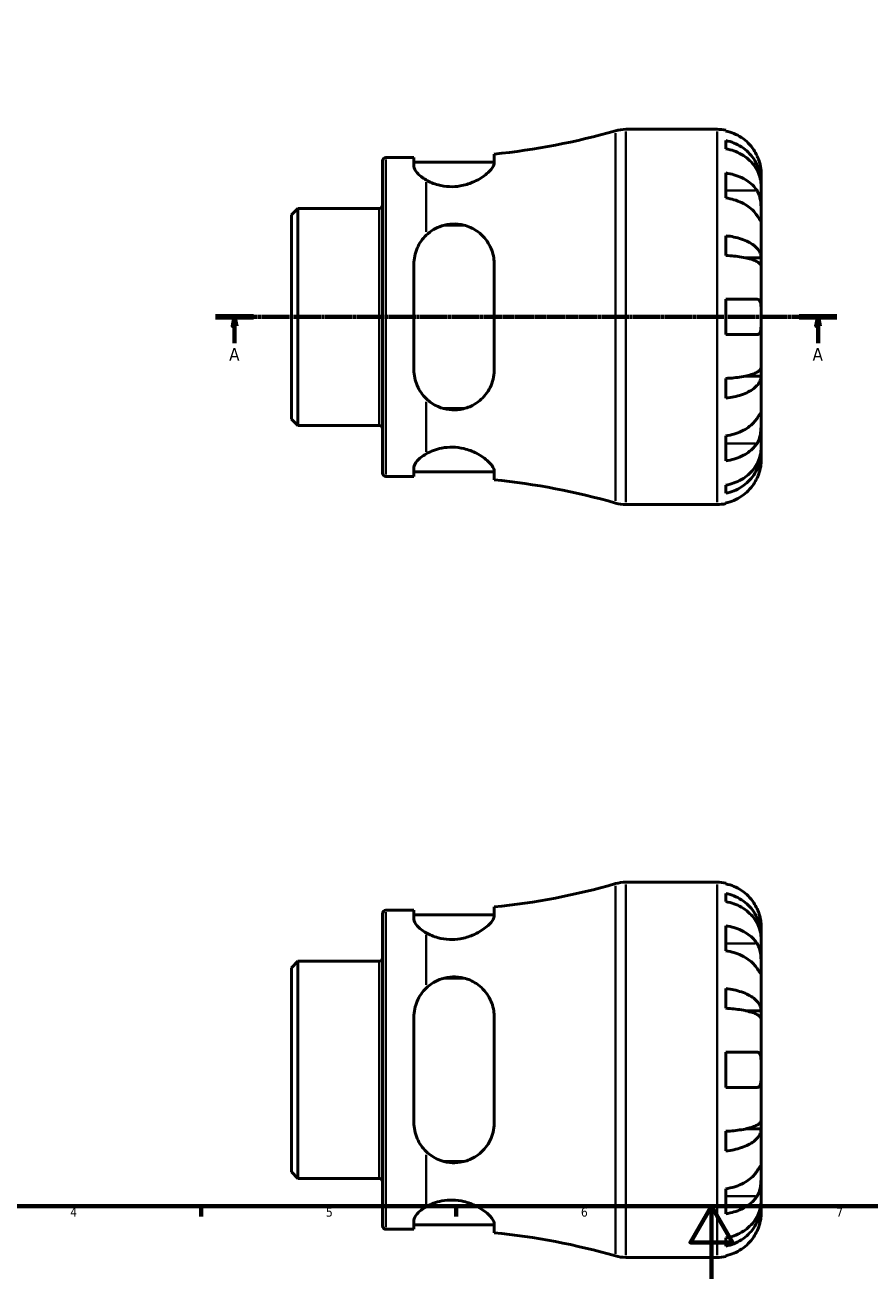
# Model space of a CAD drawing. Header units: millimetres. Extents: x 0 to 905, y 0 to 594.
# Tile 2 of 5: x 232 to 464, y 0 to 344. Entities that reach past the tile are written whole.
import ezdxf

# ---------------------------------------------------------------- set-up
doc = ezdxf.new("R2010")
doc.units = ezdxf.units.MM
doc.linetypes.add('CHAIN', pattern=[0.7087, 0.4724, -0.0591, 0.1181, -0.0591])
for name, color, linetype, lineweight in [('Border (ISO)', 7, 'Continuous', 70), ('Section Line (ISO)', 7, 'CHAIN', 70), ('Visible (ISO)', 7, 'Continuous', 50), ('Visible Narrow (ISO)', 7, 'Continuous', 35)]:
    doc.layers.add(name, color=color, linetype=linetype, lineweight=lineweight)
doc.styles.add('Label Text (ISO)', font='tahoma.ttf')
doc.styles.add('Note Text (ISO)', font='tahoma.ttf')

# ---------------------------------------------------------------- blocks, each defined once
blk = doc.blocks.new('Borders Default Border')
at = {"layer": 'Border (ISO)'}
for p, q in [((280.33, 20), (280.33, 17.1)), ((350.42, 20), (350.42, 17.1))]:
    blk.add_line(p, q, dxfattribs=at)
at = {"layer": 'Border (ISO)', "flags": 128}
for points in [[(20, 20), (20, 574), (821, 574), (821, 20), (20, 20)], [(420.5, 0), (420.5, 20), (414.73, 10), (426.27, 10), (420.5, 20)]]:
    blk.add_lwpolyline(points, dxfattribs=at)
at = {"layer": 'Border (ISO)', "color": 232, "true_color": 0xca0064, "char_height": 2.5, "attachment_point": 7, "style": 'Note Text (ISO)'}
for s, insert in [('4', (244.42, 17.1)), ('5', (314.64, 17.05)), ('6', (384.66, 17.05)), ('7', (454.77, 17.1))]:
    blk.add_mtext(s, dxfattribs=dict(at, insert=insert))
blk = doc.blocks.new('2dTransSection0')
at = {"layer": 'Section Line (ISO)', "linetype": 'CHAIN'}
blk.add_line((284.34, 264.06), (454.97, 264.06), dxfattribs=at)
at = {"layer": 'Section Line (ISO)', "linetype": 'Continuous', "lineweight": 140}
for p, q in [((284.34, 264.06), (294.76, 264.06)), ((444.55, 264.06), (454.97, 264.06))]:
    blk.add_line(p, q, dxfattribs=at)
at = {"layer": 'Section Line (ISO)', "linetype": 'Continuous'}
for p, q in [((289.55, 264.06), (289.05, 261.56)), ((289.55, 261.56), (289.55, 264.06)), ((290.05, 261.56), (289.55, 264.06)), ((449.76, 264.06), (449.26, 261.56)), ((449.76, 261.56), (449.76, 264.06)), ((450.26, 261.56), (449.76, 264.06)), ((289.05, 261.56), (290.05, 261.56)), ((289.55, 256.83), (289.55, 261.56)), ((449.26, 261.56), (450.26, 261.56)), ((449.76, 256.83), (449.76, 261.56))]:
    blk.add_line(p, q, dxfattribs=at)
at = {"layer": 'Section Line (ISO)', "linetype": 'Continuous', "flags": 128}
for points in [[(290.05, 261.56), (289.55, 264.06), (289.05, 261.56), (290.05, 261.56)], [(450.26, 261.56), (449.76, 264.06), (449.26, 261.56), (450.26, 261.56)]]:
    blk.add_lwpolyline(points, dxfattribs=at)
at = {"layer": 'Section Line (ISO)'}
for points in [[(290.05, 261.56), (289.55, 264.06), (289.05, 261.56), (290.05, 261.56)], [(450.26, 261.56), (449.76, 264.06), (449.26, 261.56), (450.26, 261.56)]]:
    blk.add_solid(points, dxfattribs=at)
at = {"layer": 'Section Line (ISO)', "char_height": 3.5, "attachment_point": 7, "style": 'Label Text (ISO)'}
for insert in [(288.07, 252.06), (448.27, 252.06)]:
    blk.add_mtext('A', dxfattribs=dict(at, insert=insert))

msp = doc.modelspace()

# ---------------------------------------------------------------- linework, layer by layer
at = {"layer": 'Visible (ISO)'}
for p, q in [((396.985, 315.555), (422.029, 315.555)), ((424.454, 315.31), (424.454, 315.08)), ((424.454, 312.449), (424.454, 310.214)), ((330.154, 221.205), (330.154, 306.905)), ((331.079, 307.83), (338.796, 307.83)), ((338.796, 307.83), (338.796, 305.362)), ((338.796, 306.57), (360.846, 306.57)), ((360.846, 306.348), (360.846, 308.761)), ((424.454, 303.565), (424.454, 296.706)), ((434.154, 300.897), (434.154, 303.43)), ((434.154, 300.897), (434.102, 300.897)), ((434.154, 299.932), (434.154, 300.897)), ((434.154, 291.898), (434.154, 299.932)), ((305.154, 292.074), (306.942, 293.862)), ((306.942, 293.862), (329.229, 293.862)), ((306.942, 293.862), (306.942, 234.248)), ((305.154, 236.037), (305.154, 292.074)), ((347.056, 289.218), (352.586, 289.218)), ((434.154, 280.28), (434.154, 291.898)), ((424.454, 286.336), (424.454, 280.939)), ((434.154, 280.28), (429.862, 280.28)), ((434.154, 277.952), (434.154, 280.28)), ((338.796, 278.545), (338.796, 249.565)), ((360.846, 249.565), (360.846, 278.545)), ((434.154, 264.055), (434.154, 277.952)), ((424.454, 268.905), (424.454, 259.205)), ((434.154, 250.159), (434.154, 264.055)), ((434.154, 247.831), (429.862, 247.831)), ((434.154, 247.831), (434.154, 250.159)), ((434.154, 236.213), (434.154, 247.831)), ((424.454, 247.171), (424.454, 241.774)), ((352.586, 238.893), (347.056, 238.893)), ((305.154, 236.037), (306.942, 234.248)), ((306.942, 234.248), (329.229, 234.248)), ((434.154, 228.178), (434.154, 236.213)), ((424.454, 231.405), (424.454, 224.546)), ((434.154, 227.214), (434.102, 227.214)), ((434.154, 227.214), (434.154, 228.178)), ((434.154, 224.68), (434.154, 227.214)), ((331.079, 220.28), (338.796, 220.28)), ((338.796, 222.748), (338.796, 220.28)), ((338.796, 221.54), (360.846, 221.54)), ((360.846, 219.349), (360.846, 221.763)), ((424.454, 217.896), (424.454, 215.661)), ((396.985, 212.555), (422.029, 212.555)), ((424.454, 213.03), (424.454, 212.8)), ((396.985, 108.901), (422.029, 108.901)), ((424.454, 108.656), (424.454, 108.426)), ((424.454, 105.795), (424.454, 103.56)), ((330.154, 14.551), (330.154, 100.251)), ((331.079, 101.176), (338.796, 101.176)), ((338.796, 101.176), (338.796, 98.708)), ((338.796, 99.916), (360.846, 99.916)), ((360.846, 99.693), (360.846, 102.107)), ((424.454, 96.911), (424.454, 90.052)), ((434.154, 94.242), (434.154, 96.776)), ((434.154, 94.242), (434.102, 94.242)), ((434.154, 93.278), (434.154, 94.242)), ((434.154, 85.243), (434.154, 93.278)), ((305.154, 85.42), (306.942, 87.208)), ((306.942, 87.208), (329.229, 87.208)), ((306.942, 87.208), (306.942, 27.594)), ((305.154, 29.382), (305.154, 85.42)), ((434.154, 73.625), (434.154, 85.243)), ((347.056, 82.564), (352.586, 82.564)), ((424.454, 79.682), (424.454, 74.285)), ((434.154, 73.625), (429.862, 73.625)), ((434.154, 71.297), (434.154, 73.625)), ((338.796, 71.891), (338.796, 42.911)), ((360.846, 42.911), (360.846, 71.891)), ((434.154, 57.401), (434.154, 71.297)), ((424.454, 62.251), (424.454, 52.551)), ((434.154, 43.505), (434.154, 57.401)), ((434.154, 41.176), (434.154, 43.505)), ((424.454, 40.517), (424.454, 35.12)), ((434.154, 41.176), (429.862, 41.176)), ((434.154, 29.559), (434.154, 41.176)), ((352.586, 32.238), (347.056, 32.238)), ((305.154, 29.382), (306.942, 27.594)), ((306.942, 27.594), (329.229, 27.594)), ((434.154, 21.524), (434.154, 29.559)), ((424.454, 24.75), (424.454, 17.891)), ((434.154, 20.56), (434.154, 21.524)), ((434.154, 20.56), (434.102, 20.56)), ((434.154, 18.026), (434.154, 20.56)), ((338.796, 16.094), (338.796, 13.626)), ((338.796, 14.886), (360.846, 14.886)), ((360.846, 12.695), (360.846, 15.109)), ((331.079, 13.626), (338.796, 13.626)), ((424.454, 11.242), (424.454, 9.007)), ((396.985, 5.901), (422.029, 5.901)), ((424.454, 6.376), (424.454, 6.146))]:
    msp.add_line(p, q, dxfattribs=at)
for centre, radius, start, end in [((342.154, 495.983), 188.153, 275.70159, 286.03899), ((396.985, 305.255), 10.3, 90, 106.03899), ((422.029, 303.43), 12.125, 78.46304, 90), ((331.079, 306.905), 0.925, 90, 180), ((329.229, 294.787), 0.925, 270, 0), ((329.229, 233.323), 0.925, 0, 90), ((331.079, 221.205), 0.925, 180, 270), ((342.154, 32.127), 188.153, 73.96101, 84.29841), ((396.985, 222.855), 10.3, 253.96101, 270), ((422.029, 224.68), 12.125, 270, 281.53696), ((342.154, 289.329), 188.153, 275.70159, 286.03899), ((396.985, 98.601), 10.3, 90, 106.03899), ((422.029, 96.776), 12.125, 78.46304, 90), ((331.079, 100.251), 0.925, 90, 180), ((329.229, 88.133), 0.925, 270, 0), ((329.229, 26.669), 0.925, 0, 90), ((331.079, 14.551), 0.925, 180, 270), ((342.154, -174.527), 188.153, 73.96101, 84.29841), ((396.985, 16.201), 10.3, 253.96101, 270), ((422.029, 18.026), 12.125, 270, 281.53696)]:
    msp.add_arc(centre, radius, start, end, dxfattribs=at)
for points, knots in [([(433.022, 308.28), (432.768, 308.83), (432.457, 309.39), (431.65, 310.602), (431.123, 311.236), (430.064, 312.298), (429.434, 312.825), (428.078, 313.734), (427.351, 314.116), (425.989, 314.682), (425.23, 314.921), (424.454, 315.08)], [5.9143146, 5.9143146, 5.9143146, 5.9143146, 6.0897305, 6.0897305, 6.3151304, 6.3151304, 6.5397196, 6.5397196, 6.7643088, 6.7643088, 6.9824261, 6.9824261, 6.9824261, 6.9824261]), ([(424.454, 312.449), (425.231, 312.295), (425.99, 312.063), (427.354, 311.516), (428.08, 311.146), (429.436, 310.267), (430.066, 309.757), (431.125, 308.73), (431.651, 308.117), (432.559, 306.798), (432.94, 306.092), (433.515, 304.746), (433.76, 303.983), (434.08, 302.422), (434.154, 301.626), (434.154, 300.897)], [0.2300349, 0.2300349, 0.2300349, 0.2300349, 0.4483378, 0.4483378, 0.6728957, 0.6728957, 0.8974535, 0.8974535, 1.1226267, 1.1226267, 1.3478, 1.3478, 1.5738057, 1.5738057, 1.7998115, 1.7998115, 1.7998115, 1.7998115]), ([(434.154, 299.932), (434.154, 300.581), (434.08, 301.29), (433.76, 302.679), (433.515, 303.358), (432.94, 304.556), (432.559, 305.185), (431.651, 306.358), (431.125, 306.903), (430.066, 307.818), (429.436, 308.271), (428.08, 309.054), (427.354, 309.383), (425.99, 309.87), (425.231, 310.077), (424.454, 310.214)], [5.4054322, 5.4054322, 5.4054322, 5.4054322, 5.6314379, 5.6314379, 5.8574437, 5.8574437, 6.0826169, 6.0826169, 6.3077901, 6.3077901, 6.5323479, 6.5323479, 6.7569058, 6.7569058, 6.9752088, 6.9752088, 6.9752088, 6.9752088]), ([(360.846, 306.348), (360.846, 306.325), (360.846, 306.302), (360.83, 305.992), (360.724, 305.674), (360.155, 304.644), (359.443, 303.861), (357.522, 302.344), (356.318, 301.601), (353.88, 300.569), (352.742, 300.215), (350.544, 299.838), (349.537, 299.77), (347.465, 299.857), (346.441, 300.024), (344.218, 300.623), (343.096, 301.114), (342.154, 301.658)], [-2.7392764, -2.7392764, -2.7392764, -2.7392764, -2.7184555, -2.7184555, -2.4586003, -2.4586003, -1.9352602, -1.9352602, -1.4268256, -1.4268256, -1.0532804, -1.0532804, -0.748718, -0.748718, -0.4259277, -0.4259277, 0, 0, 0, 0]), ([(434.154, 303.43), (434.154, 303.43), (434.154, 303.503), (434.148, 303.807), (434.139, 304.055), (434.08, 304.674), (434.033, 305.028), (433.889, 305.771), (433.799, 306.143), (433.612, 306.776), (433.53, 307.023), (433.357, 307.496), (433.268, 307.721), (433.123, 308.057), (433.073, 308.169), (433.022, 308.28)], [0, 0, 0, 0, 0.14558971, 0.14558971, 0.30930841, 0.30930841, 0.45830506, 0.45830506, 0.58735107, 0.58735107, 0.66775406, 0.66775406, 0.73999155, 0.73999155, 0.77632248, 0.77632248, 0.77632248, 0.77632248]), ([(342.154, 301.658), (341.143, 302.241), (340.276, 302.918), (339.098, 304.226), (338.796, 304.853), (338.796, 305.362)], [0.84560513, 0.84560513, 0.84560513, 0.84560513, 1.30162206, 1.30162206, 1.76366167, 1.76366167, 1.76366167, 1.76366167]), ([(424.454, 303.565), (425.23, 303.452), (425.989, 303.283), (427.351, 302.883), (428.078, 302.613), (429.434, 301.97), (430.064, 301.597), (431.123, 300.846), (431.65, 300.398), (432.457, 299.541), (432.768, 299.145), (433.022, 298.756)], [0.2300371, 0.2300371, 0.2300371, 0.2300371, 0.4481544, 0.4481544, 0.6727436, 0.6727436, 0.8973328, 0.8973328, 1.1227327, 1.1227327, 1.2981486, 1.2981486, 1.2981486, 1.2981486]), ([(433.022, 291.898), (432.768, 292.286), (432.457, 292.682), (431.65, 293.539), (431.123, 293.987), (430.064, 294.738), (429.434, 295.111), (428.078, 295.754), (427.351, 296.024), (425.989, 296.424), (425.23, 296.593), (424.454, 296.706)], [5.9143146, 5.9143146, 5.9143146, 5.9143146, 6.0897305, 6.0897305, 6.3151304, 6.3151304, 6.5397196, 6.5397196, 6.7643088, 6.7643088, 6.9824261, 6.9824261, 6.9824261, 6.9824261]), ([(433.022, 298.756), (433.076, 298.674), (433.128, 298.589), (433.31, 298.266), (433.429, 298.01), (433.646, 297.435), (433.742, 297.115), (433.933, 296.295), (434.008, 295.787), (434.116, 294.659), (434.137, 294.052), (434.156, 292.89), (434.154, 292.351), (434.154, 291.898)], [-0.78090098, -0.78090098, -0.78090098, -0.78090098, -0.74249641, -0.74249641, -0.64168011, -0.64168011, -0.53308797, -0.53308797, -0.37727943, -0.37727943, -0.19250343, -0.19250343, 0, 0, 0, 0]), ([(342.154, 286.467), (342.763, 287.057), (343.447, 287.583), (344.887, 288.437), (345.63, 288.776), (347.383, 289.345), (348.393, 289.526), (350.474, 289.601), (351.505, 289.489), (353.755, 288.926), (354.914, 288.4), (357.272, 286.829), (358.381, 285.669), (359.962, 283.104), (360.484, 281.72), (360.801, 279.688), (360.846, 279.119), (360.846, 278.545)], [-2.990461, -2.990461, -2.990461, -2.990461, -2.7141454, -2.7141454, -2.4605799, -2.4605799, -2.1490724, -2.1490724, -1.833091, -1.833091, -1.4313868, -1.4313868, -0.9070069, -0.9070069, -0.4259112, -0.4259112, -0.2429779, -0.2429779, -0.2429779, -0.2429779]), ([(434.154, 291.898), (434.154, 291.629), (434.154, 291.394), (434.151, 290.983), (434.148, 290.815), (434.124, 290.538), (434.096, 290.465), (433.985, 290.491), (433.905, 290.582), (433.707, 290.855), (433.61, 291), (433.387, 291.338), (433.263, 291.528), (433.093, 291.789), (433.058, 291.843), (433.022, 291.898)], [0, 0, 0, 0, 0.11375655, 0.11375655, 0.23538098, 0.23538098, 0.39430899, 0.39430899, 0.54630686, 0.54630686, 0.65204055, 0.65204055, 0.75381821, 0.75381821, 0.77933795, 0.77933795, 0.77933795, 0.77933795]), ([(338.796, 278.545), (338.796, 279.999), (339.098, 281.516), (340.276, 284.258), (341.143, 285.489), (342.154, 286.467)], [1.68610522, 1.68610522, 1.68610522, 1.68610522, 2.14814484, 2.14814484, 2.60416176, 2.60416176, 2.60416176, 2.60416176]), ([(424.454, 286.336), (425.231, 286.255), (425.99, 286.134), (427.354, 285.847), (428.08, 285.653), (429.436, 285.192), (430.066, 284.925), (431.125, 284.386), (431.651, 284.065), (432.559, 283.374), (432.94, 283.003), (433.515, 282.298), (433.76, 281.898), (434.08, 281.08), (434.154, 280.662), (434.154, 280.28)], [0.2300349, 0.2300349, 0.2300349, 0.2300349, 0.4483378, 0.4483378, 0.6728957, 0.6728957, 0.8974535, 0.8974535, 1.1226267, 1.1226267, 1.3478, 1.3478, 1.5738057, 1.5738057, 1.7998115, 1.7998115, 1.7998115, 1.7998115]), ([(434.154, 277.952), (434.154, 278.14), (434.08, 278.346), (433.76, 278.75), (433.515, 278.947), (432.94, 279.295), (432.559, 279.478), (431.651, 279.819), (431.125, 279.977), (430.066, 280.243), (429.436, 280.375), (428.08, 280.602), (427.354, 280.698), (425.99, 280.84), (425.231, 280.899), (424.454, 280.939)], [5.4054322, 5.4054322, 5.4054322, 5.4054322, 5.6314379, 5.6314379, 5.8574437, 5.8574437, 6.0826169, 6.0826169, 6.3077901, 6.3077901, 6.5323479, 6.5323479, 6.7569058, 6.7569058, 6.9752088, 6.9752088, 6.9752088, 6.9752088]), ([(424.454, 268.905), (425.23, 268.905), (425.989, 268.905), (427.351, 268.905), (428.078, 268.905), (429.434, 268.905), (430.064, 268.905), (431.123, 268.905), (431.65, 268.905), (432.457, 268.905), (432.768, 268.905), (433.022, 268.905)], [0.2300371, 0.2300371, 0.2300371, 0.2300371, 0.4481544, 0.4481544, 0.6727436, 0.6727436, 0.8973328, 0.8973328, 1.1227327, 1.1227327, 1.2981486, 1.2981486, 1.2981486, 1.2981486]), ([(433.022, 268.905), (433.092, 268.905), (433.16, 268.898), (433.341, 268.857), (433.446, 268.806), (433.647, 268.641), (433.738, 268.521), (433.931, 268.13), (434.008, 267.817), (434.117, 267.002), (434.137, 266.487), (434.156, 265.331), (434.154, 264.696), (434.154, 264.055)], [-0.77507703, -0.77507703, -0.77507703, -0.77507703, -0.72560399, -0.72560399, -0.63594265, -0.63594265, -0.53365641, -0.53365641, -0.3753162, -0.3753162, -0.19216783, -0.19216783, 0, 0, 0, 0]), ([(434.154, 264.055), (434.154, 263.62), (434.154, 263.186), (434.15, 262.304), (434.144, 261.864), (434.099, 260.935), (434.05, 260.482), (433.886, 259.878), (433.799, 259.682), (433.603, 259.425), (433.508, 259.344), (433.29, 259.234), (433.168, 259.207), (433.031, 259.205), (433.026, 259.205), (433.022, 259.205)], [-3.37535926, -3.37535926, -3.37535926, -3.37535926, -3.24472064, -3.24472064, -3.10081281, -3.10081281, -2.91318515, -2.91318515, -2.78540812, -2.78540812, -2.69094331, -2.69094331, -2.59427293, -2.59427293, -2.59108226, -2.59108226, -2.59108226, -2.59108226]), ([(433.022, 259.205), (432.768, 259.205), (432.457, 259.205), (431.65, 259.205), (431.123, 259.205), (430.064, 259.205), (429.434, 259.205), (428.078, 259.205), (427.351, 259.205), (425.989, 259.205), (425.23, 259.205), (424.454, 259.205)], [5.9143146, 5.9143146, 5.9143146, 5.9143146, 6.0897305, 6.0897305, 6.3151304, 6.3151304, 6.5397196, 6.5397196, 6.7643088, 6.7643088, 6.9824261, 6.9824261, 6.9824261, 6.9824261]), ([(342.154, 241.643), (341.143, 242.621), (340.276, 243.852), (339.098, 246.594), (338.796, 248.112), (338.796, 249.565)], [0.84560513, 0.84560513, 0.84560513, 0.84560513, 1.30162206, 1.30162206, 1.76366167, 1.76366167, 1.76366167, 1.76366167]), ([(360.846, 249.565), (360.846, 249.499), (360.846, 249.433), (360.83, 248.546), (360.723, 247.74), (360.155, 245.398), (359.442, 243.956), (357.521, 241.528), (356.317, 240.517), (353.879, 239.248), (352.741, 238.863), (350.543, 238.519), (349.536, 238.497), (347.464, 238.742), (346.441, 239.02), (344.218, 239.971), (343.096, 240.731), (342.154, 241.643)], [-2.7394044, -2.7394044, -2.7394044, -2.7394044, -2.7184843, -2.7184843, -2.4585309, -2.4585309, -1.9352012, -1.9352012, -1.4267971, -1.4267971, -1.0533024, -1.0533024, -0.7487598, -0.7487598, -0.4259632, -0.4259632, -0.0001261, -0.0001261, -0.0001261, -0.0001261]), ([(424.454, 247.171), (425.231, 247.211), (425.99, 247.271), (427.354, 247.413), (428.08, 247.508), (429.436, 247.736), (430.066, 247.867), (431.125, 248.133), (431.651, 248.291), (432.559, 248.633), (432.94, 248.815), (433.515, 249.163), (433.76, 249.361), (434.08, 249.764), (434.154, 249.97), (434.154, 250.159)], [0.2300349, 0.2300349, 0.2300349, 0.2300349, 0.4483378, 0.4483378, 0.6728957, 0.6728957, 0.8974535, 0.8974535, 1.1226267, 1.1226267, 1.3478, 1.3478, 1.5738057, 1.5738057, 1.7998115, 1.7998115, 1.7998115, 1.7998115]), ([(434.154, 247.831), (434.154, 247.448), (434.08, 247.031), (433.76, 246.213), (433.515, 245.812), (432.94, 245.107), (432.559, 244.737), (431.651, 244.045), (431.125, 243.724), (430.066, 243.186), (429.436, 242.918), (428.08, 242.457), (427.354, 242.264), (425.99, 241.977), (425.231, 241.855), (424.454, 241.774)], [5.4054322, 5.4054322, 5.4054322, 5.4054322, 5.6314379, 5.6314379, 5.8574437, 5.8574437, 6.0826169, 6.0826169, 6.3077901, 6.3077901, 6.5323479, 6.5323479, 6.7569058, 6.7569058, 6.9752088, 6.9752088, 6.9752088, 6.9752088]), ([(433.022, 236.213), (433.076, 236.295), (433.128, 236.375), (433.31, 236.654), (433.429, 236.836), (433.646, 237.165), (433.742, 237.305), (433.933, 237.563), (434.008, 237.639), (434.116, 237.626), (434.137, 237.503), (434.156, 237.025), (434.154, 236.667), (434.154, 236.213)], [-0.78090098, -0.78090098, -0.78090098, -0.78090098, -0.74249641, -0.74249641, -0.64168011, -0.64168011, -0.53308797, -0.53308797, -0.37727943, -0.37727943, -0.19250343, -0.19250343, 0, 0, 0, 0]), ([(424.454, 231.405), (425.23, 231.517), (425.989, 231.686), (427.351, 232.087), (428.078, 232.357), (429.434, 232.999), (430.064, 233.372), (431.123, 234.123), (431.65, 234.571), (432.457, 235.428), (432.768, 235.824), (433.022, 236.213)], [0.2300371, 0.2300371, 0.2300371, 0.2300371, 0.4481544, 0.4481544, 0.6727436, 0.6727436, 0.8973328, 0.8973328, 1.1227327, 1.1227327, 1.2981486, 1.2981486, 1.2981486, 1.2981486]), ([(434.154, 236.213), (434.154, 235.945), (434.154, 235.646), (434.151, 234.978), (434.148, 234.607), (434.124, 233.715), (434.096, 233.188), (433.985, 232.158), (433.905, 231.666), (433.707, 230.875), (433.61, 230.568), (433.387, 230.006), (433.263, 229.753), (433.093, 229.465), (433.058, 229.409), (433.022, 229.354)], [0, 0, 0, 0, 0.11375655, 0.11375655, 0.23538098, 0.23538098, 0.39430899, 0.39430899, 0.54630686, 0.54630686, 0.65204055, 0.65204055, 0.75381821, 0.75381821, 0.77933795, 0.77933795, 0.77933795, 0.77933795]), ([(342.154, 226.453), (342.763, 226.804), (343.447, 227.133), (344.887, 227.673), (345.63, 227.89), (347.383, 228.237), (348.393, 228.33), (350.474, 228.284), (351.505, 228.143), (353.755, 227.6), (354.914, 227.148), (357.272, 225.949), (358.381, 225.156), (359.962, 223.683), (360.484, 222.996), (360.801, 222.172), (360.846, 221.959), (360.846, 221.763)], [-2.990461, -2.990461, -2.990461, -2.990461, -2.7141454, -2.7141454, -2.4605799, -2.4605799, -2.1490724, -2.1490724, -1.833091, -1.833091, -1.4313868, -1.4313868, -0.9070069, -0.9070069, -0.4259112, -0.4259112, -0.2429779, -0.2429779, -0.2429779, -0.2429779]), ([(433.022, 229.354), (432.768, 228.965), (432.457, 228.569), (431.65, 227.712), (431.123, 227.264), (430.064, 226.513), (429.434, 226.14), (428.078, 225.498), (427.351, 225.228), (425.989, 224.828), (425.23, 224.658), (424.454, 224.546)], [5.9143146, 5.9143146, 5.9143146, 5.9143146, 6.0897305, 6.0897305, 6.3151304, 6.3151304, 6.5397196, 6.5397196, 6.7643088, 6.7643088, 6.9824261, 6.9824261, 6.9824261, 6.9824261]), ([(424.454, 217.896), (425.231, 218.034), (425.99, 218.24), (427.354, 218.727), (428.08, 219.056), (429.436, 219.839), (430.066, 220.293), (431.125, 221.207), (431.651, 221.752), (432.559, 222.926), (432.94, 223.554), (433.515, 224.752), (433.76, 225.432), (434.08, 226.82), (434.154, 227.529), (434.154, 228.178)], [0.2300349, 0.2300349, 0.2300349, 0.2300349, 0.4483378, 0.4483378, 0.6728957, 0.6728957, 0.8974535, 0.8974535, 1.1226267, 1.1226267, 1.3478, 1.3478, 1.5738057, 1.5738057, 1.7998115, 1.7998115, 1.7998115, 1.7998115]), ([(434.154, 227.214), (434.154, 226.485), (434.08, 225.688), (433.76, 224.128), (433.515, 223.364), (432.94, 222.018), (432.559, 221.312), (431.651, 219.993), (431.125, 219.381), (430.066, 218.353), (429.436, 217.844), (428.08, 216.964), (427.354, 216.595), (425.99, 216.047), (425.231, 215.815), (424.454, 215.661)], [5.4054322, 5.4054322, 5.4054322, 5.4054322, 5.6314379, 5.6314379, 5.8574437, 5.8574437, 6.0826169, 6.0826169, 6.3077901, 6.3077901, 6.5323479, 6.5323479, 6.7569058, 6.7569058, 6.9752088, 6.9752088, 6.9752088, 6.9752088]), ([(338.796, 222.748), (338.796, 223.258), (339.098, 223.884), (340.276, 225.192), (341.143, 225.87), (342.154, 226.453)], [1.68610522, 1.68610522, 1.68610522, 1.68610522, 2.14814484, 2.14814484, 2.60416176, 2.60416176, 2.60416176, 2.60416176]), ([(433.022, 219.83), (433.092, 219.982), (433.16, 220.136), (433.341, 220.569), (433.446, 220.848), (433.647, 221.442), (433.738, 221.752), (433.931, 222.512), (434.008, 222.936), (434.117, 223.731), (434.137, 224.071), (434.156, 224.553), (434.154, 224.68), (434.154, 224.68)], [-0.77507703, -0.77507703, -0.77507703, -0.77507703, -0.72560399, -0.72560399, -0.63594265, -0.63594265, -0.53365641, -0.53365641, -0.3753162, -0.3753162, -0.19216783, -0.19216783, 0, 0, 0, 0]), ([(424.454, 213.03), (425.23, 213.189), (425.989, 213.429), (427.351, 213.995), (428.078, 214.377), (429.434, 215.286), (430.064, 215.812), (431.123, 216.875), (431.65, 217.508), (432.457, 218.721), (432.768, 219.28), (433.022, 219.83)], [0.2300371, 0.2300371, 0.2300371, 0.2300371, 0.4481544, 0.4481544, 0.6727436, 0.6727436, 0.8973328, 0.8973328, 1.1227327, 1.1227327, 1.2981486, 1.2981486, 1.2981486, 1.2981486]), ([(433.022, 101.626), (432.768, 102.176), (432.457, 102.735), (431.65, 103.948), (431.123, 104.582), (430.064, 105.644), (429.434, 106.171), (428.078, 107.079), (427.351, 107.461), (425.989, 108.027), (425.23, 108.267), (424.454, 108.426)], [5.9143146, 5.9143146, 5.9143146, 5.9143146, 6.0897305, 6.0897305, 6.3151304, 6.3151304, 6.5397196, 6.5397196, 6.7643088, 6.7643088, 6.9824261, 6.9824261, 6.9824261, 6.9824261]), ([(424.454, 105.795), (425.231, 105.641), (425.99, 105.409), (427.354, 104.861), (428.08, 104.492), (429.436, 103.612), (430.066, 103.103), (431.125, 102.075), (431.651, 101.463), (432.559, 100.144), (432.94, 99.438), (433.515, 98.092), (433.76, 97.329), (434.08, 95.768), (434.154, 94.972), (434.154, 94.242)], [0.2300349, 0.2300349, 0.2300349, 0.2300349, 0.4483378, 0.4483378, 0.6728957, 0.6728957, 0.8974535, 0.8974535, 1.1226267, 1.1226267, 1.3478, 1.3478, 1.5738057, 1.5738057, 1.7998115, 1.7998115, 1.7998115, 1.7998115]), ([(434.154, 93.278), (434.154, 93.927), (434.08, 94.636), (433.76, 96.025), (433.515, 96.704), (432.94, 97.902), (432.559, 98.53), (431.651, 99.704), (431.125, 100.249), (430.066, 101.163), (429.436, 101.617), (428.08, 102.4), (427.354, 102.729), (425.99, 103.216), (425.231, 103.423), (424.454, 103.56)], [5.4054322, 5.4054322, 5.4054322, 5.4054322, 5.6314379, 5.6314379, 5.8574437, 5.8574437, 6.0826169, 6.0826169, 6.3077901, 6.3077901, 6.5323479, 6.5323479, 6.7569058, 6.7569058, 6.9752088, 6.9752088, 6.9752088, 6.9752088]), ([(434.154, 96.776), (434.154, 96.776), (434.154, 96.835), (434.15, 97.078), (434.144, 97.273), (434.099, 97.861), (434.05, 98.29), (433.886, 99.126), (433.799, 99.49), (433.603, 100.15), (433.508, 100.436), (433.29, 101.016), (433.168, 101.309), (433.031, 101.607), (433.026, 101.616), (433.022, 101.626)], [-3.37535926, -3.37535926, -3.37535926, -3.37535926, -3.24472064, -3.24472064, -3.10081281, -3.10081281, -2.91318515, -2.91318515, -2.78540812, -2.78540812, -2.69094331, -2.69094331, -2.59427293, -2.59427293, -2.59108226, -2.59108226, -2.59108226, -2.59108226]), ([(342.154, 95.003), (341.143, 95.587), (340.276, 96.264), (339.098, 97.572), (338.796, 98.198), (338.796, 98.708)], [0.84560513, 0.84560513, 0.84560513, 0.84560513, 1.30162206, 1.30162206, 1.76366167, 1.76366167, 1.76366167, 1.76366167]), ([(360.846, 99.693), (360.846, 99.671), (360.846, 99.648), (360.83, 99.338), (360.723, 99.019), (360.155, 97.989), (359.442, 97.206), (357.521, 95.689), (356.317, 94.946), (353.879, 93.914), (352.741, 93.561), (350.543, 93.183), (349.536, 93.116), (347.464, 93.203), (346.441, 93.37), (344.218, 93.969), (343.096, 94.46), (342.154, 95.003)], [-2.7394044, -2.7394044, -2.7394044, -2.7394044, -2.7184843, -2.7184843, -2.4585309, -2.4585309, -1.9352012, -1.9352012, -1.4267971, -1.4267971, -1.0533024, -1.0533024, -0.7487598, -0.7487598, -0.4259632, -0.4259632, -0.0001261, -0.0001261, -0.0001261, -0.0001261]), ([(424.454, 96.911), (425.23, 96.798), (425.989, 96.629), (427.351, 96.229), (428.078, 95.958), (429.434, 95.316), (430.064, 94.943), (431.123, 94.192), (431.65, 93.744), (432.457, 92.887), (432.768, 92.491), (433.022, 92.102)], [0.2300371, 0.2300371, 0.2300371, 0.2300371, 0.4481544, 0.4481544, 0.6727436, 0.6727436, 0.8973328, 0.8973328, 1.1227327, 1.1227327, 1.2981486, 1.2981486, 1.2981486, 1.2981486]), ([(433.022, 85.243), (432.768, 85.632), (432.457, 86.028), (431.65, 86.885), (431.123, 87.333), (430.064, 88.084), (429.434, 88.457), (428.078, 89.099), (427.351, 89.37), (425.989, 89.77), (425.23, 89.939), (424.454, 90.052)], [5.9143146, 5.9143146, 5.9143146, 5.9143146, 6.0897305, 6.0897305, 6.3151304, 6.3151304, 6.5397196, 6.5397196, 6.7643088, 6.7643088, 6.9824261, 6.9824261, 6.9824261, 6.9824261]), ([(433.022, 92.102), (433.076, 92.02), (433.128, 91.935), (433.31, 91.612), (433.429, 91.356), (433.646, 90.781), (433.742, 90.461), (433.933, 89.641), (434.008, 89.133), (434.116, 88.004), (434.137, 87.397), (434.156, 86.236), (434.154, 85.697), (434.154, 85.243)], [-0.78090098, -0.78090098, -0.78090098, -0.78090098, -0.74249641, -0.74249641, -0.64168011, -0.64168011, -0.53308797, -0.53308797, -0.37727943, -0.37727943, -0.19250343, -0.19250343, 0, 0, 0, 0]), ([(342.154, 79.813), (342.763, 80.403), (343.448, 80.929), (344.887, 81.783), (345.63, 82.122), (347.383, 82.691), (348.393, 82.872), (350.474, 82.946), (351.505, 82.834), (353.755, 82.272), (354.914, 81.746), (357.272, 80.174), (358.381, 79.015), (359.962, 76.45), (360.484, 75.066), (360.801, 73.034), (360.846, 72.465), (360.846, 71.891)], [-2.9904614, -2.9904614, -2.9904614, -2.9904614, -2.7141046, -2.7141046, -2.4606134, -2.4606134, -2.1490901, -2.1490901, -1.8330973, -1.8330973, -1.4313868, -1.4313868, -0.9070063, -0.9070063, -0.4259118, -0.4259118, -0.2429779, -0.2429779, -0.2429779, -0.2429779]), ([(434.154, 85.243), (434.154, 84.975), (434.154, 84.739), (434.151, 84.329), (434.148, 84.161), (434.124, 83.884), (434.096, 83.811), (433.985, 83.837), (433.905, 83.928), (433.707, 84.201), (433.61, 84.345), (433.387, 84.684), (433.263, 84.873), (433.093, 85.135), (433.058, 85.189), (433.022, 85.243)], [0, 0, 0, 0, 0.11375655, 0.11375655, 0.23538098, 0.23538098, 0.39430899, 0.39430899, 0.54630686, 0.54630686, 0.65204055, 0.65204055, 0.75381821, 0.75381821, 0.77933795, 0.77933795, 0.77933795, 0.77933795]), ([(338.796, 71.891), (338.796, 73.344), (339.098, 74.862), (340.276, 77.604), (341.143, 78.835), (342.154, 79.813)], [1.68610522, 1.68610522, 1.68610522, 1.68610522, 2.14814484, 2.14814484, 2.60416176, 2.60416176, 2.60416176, 2.60416176]), ([(424.454, 79.682), (425.231, 79.601), (425.99, 79.48), (427.354, 79.192), (428.08, 78.999), (429.436, 78.538), (430.066, 78.27), (431.125, 77.732), (431.651, 77.411), (432.559, 76.719), (432.94, 76.349), (433.515, 75.644), (433.76, 75.243), (434.08, 74.425), (434.154, 74.008), (434.154, 73.625)], [0.2300349, 0.2300349, 0.2300349, 0.2300349, 0.4483378, 0.4483378, 0.6728957, 0.6728957, 0.8974535, 0.8974535, 1.1226267, 1.1226267, 1.3478, 1.3478, 1.5738057, 1.5738057, 1.7998115, 1.7998115, 1.7998115, 1.7998115]), ([(434.154, 71.297), (434.154, 71.486), (434.08, 71.692), (433.76, 72.095), (433.515, 72.293), (432.94, 72.641), (432.559, 72.824), (431.651, 73.165), (431.125, 73.323), (430.066, 73.589), (429.436, 73.721), (428.08, 73.948), (427.354, 74.044), (425.99, 74.185), (425.231, 74.245), (424.454, 74.285)], [5.4054322, 5.4054322, 5.4054322, 5.4054322, 5.6314379, 5.6314379, 5.8574437, 5.8574437, 6.0826169, 6.0826169, 6.3077901, 6.3077901, 6.5323479, 6.5323479, 6.7569058, 6.7569058, 6.9752088, 6.9752088, 6.9752088, 6.9752088]), ([(424.454, 62.251), (425.23, 62.251), (425.989, 62.251), (427.351, 62.251), (428.078, 62.251), (429.434, 62.251), (430.064, 62.251), (431.123, 62.251), (431.65, 62.251), (432.457, 62.251), (432.768, 62.251), (433.022, 62.251)], [0.2300371, 0.2300371, 0.2300371, 0.2300371, 0.4481544, 0.4481544, 0.6727436, 0.6727436, 0.8973328, 0.8973328, 1.1227327, 1.1227327, 1.2981486, 1.2981486, 1.2981486, 1.2981486]), ([(433.022, 62.251), (433.116, 62.251), (433.205, 62.238), (433.38, 62.183), (433.463, 62.138), (433.636, 61.997), (433.72, 61.891), (433.922, 61.513), (434.006, 61.182), (434.117, 60.34), (434.137, 59.83), (434.156, 58.678), (434.154, 58.043), (434.154, 57.401)], [-0.78516465, -0.78516465, -0.78516465, -0.78516465, -0.71674204, -0.71674204, -0.64259311, -0.64259311, -0.54817339, -0.54817339, -0.37584493, -0.37584493, -0.19265918, -0.19265918, 0, 0, 0, 0]), ([(434.154, 57.401), (434.154, 56.916), (434.154, 56.433), (434.148, 55.449), (434.139, 54.958), (434.08, 54.12), (434.033, 53.77), (433.889, 53.229), (433.799, 53.027), (433.612, 52.783), (433.53, 52.71), (433.357, 52.609), (433.268, 52.578), (433.123, 52.555), (433.073, 52.551), (433.022, 52.551)], [0, 0, 0, 0, 0.14558971, 0.14558971, 0.30930841, 0.30930841, 0.45830506, 0.45830506, 0.58735107, 0.58735107, 0.66775406, 0.66775406, 0.73999155, 0.73999155, 0.77632248, 0.77632248, 0.77632248, 0.77632248]), ([(433.022, 52.551), (432.768, 52.551), (432.457, 52.551), (431.65, 52.551), (431.123, 52.551), (430.064, 52.551), (429.434, 52.551), (428.078, 52.551), (427.351, 52.551), (425.989, 52.551), (425.23, 52.551), (424.454, 52.551)], [5.9143146, 5.9143146, 5.9143146, 5.9143146, 6.0897305, 6.0897305, 6.3151304, 6.3151304, 6.5397196, 6.5397196, 6.7643088, 6.7643088, 6.9824261, 6.9824261, 6.9824261, 6.9824261]), ([(342.154, 34.989), (341.143, 35.967), (340.276, 37.198), (339.098, 39.94), (338.796, 41.458), (338.796, 42.911)], [0.84560513, 0.84560513, 0.84560513, 0.84560513, 1.30162206, 1.30162206, 1.76366167, 1.76366167, 1.76366167, 1.76366167]), ([(360.846, 42.911), (360.846, 42.845), (360.846, 42.779), (360.83, 41.893), (360.724, 41.088), (360.155, 38.746), (359.443, 37.303), (357.522, 34.875), (356.318, 33.864), (353.88, 32.594), (352.742, 32.21), (350.544, 31.864), (349.537, 31.843), (347.465, 32.087), (346.441, 32.365), (344.218, 33.317), (343.096, 34.077), (342.154, 34.989)], [-2.7392764, -2.7392764, -2.7392764, -2.7392764, -2.7184555, -2.7184555, -2.4586003, -2.4586003, -1.9352602, -1.9352602, -1.4268256, -1.4268256, -1.0532804, -1.0532804, -0.748718, -0.748718, -0.4259277, -0.4259277, 0, 0, 0, 0]), ([(424.454, 40.517), (425.231, 40.557), (425.99, 40.617), (427.354, 40.758), (428.08, 40.854), (429.436, 41.081), (430.066, 41.213), (431.125, 41.479), (431.651, 41.637), (432.559, 41.978), (432.94, 42.161), (433.515, 42.509), (433.76, 42.706), (434.08, 43.11), (434.154, 43.316), (434.154, 43.505)], [0.2300349, 0.2300349, 0.2300349, 0.2300349, 0.4483378, 0.4483378, 0.6728957, 0.6728957, 0.8974535, 0.8974535, 1.1226267, 1.1226267, 1.3478, 1.3478, 1.5738057, 1.5738057, 1.7998115, 1.7998115, 1.7998115, 1.7998115]), ([(434.154, 41.176), (434.154, 40.794), (434.08, 40.376), (433.76, 39.559), (433.515, 39.158), (432.94, 38.453), (432.559, 38.082), (431.651, 37.391), (431.125, 37.07), (430.066, 36.531), (429.436, 36.264), (428.08, 35.803), (427.354, 35.609), (425.99, 35.322), (425.231, 35.201), (424.454, 35.12)], [5.4054322, 5.4054322, 5.4054322, 5.4054322, 5.6314379, 5.6314379, 5.8574437, 5.8574437, 6.0826169, 6.0826169, 6.3077901, 6.3077901, 6.5323479, 6.5323479, 6.7569058, 6.7569058, 6.9752088, 6.9752088, 6.9752088, 6.9752088]), ([(433.022, 29.559), (433.076, 29.641), (433.128, 29.72), (433.31, 29.999), (433.429, 30.182), (433.646, 30.511), (433.742, 30.651), (433.933, 30.908), (434.008, 30.985), (434.116, 30.972), (434.137, 30.849), (434.156, 30.371), (434.154, 30.012), (434.154, 29.559)], [-0.78090098, -0.78090098, -0.78090098, -0.78090098, -0.74249641, -0.74249641, -0.64168011, -0.64168011, -0.53308797, -0.53308797, -0.37727943, -0.37727943, -0.19250343, -0.19250343, 0, 0, 0, 0]), ([(424.454, 24.75), (425.23, 24.863), (425.989, 25.032), (427.351, 25.432), (428.078, 25.702), (429.434, 26.345), (430.064, 26.718), (431.123, 27.469), (431.65, 27.917), (432.457, 28.774), (432.768, 29.17), (433.022, 29.559)], [0.2300371, 0.2300371, 0.2300371, 0.2300371, 0.4481544, 0.4481544, 0.6727436, 0.6727436, 0.8973328, 0.8973328, 1.1227327, 1.1227327, 1.2981486, 1.2981486, 1.2981486, 1.2981486]), ([(434.154, 29.559), (434.154, 29.291), (434.154, 28.992), (434.151, 28.324), (434.148, 27.953), (434.124, 27.061), (434.096, 26.534), (433.985, 25.504), (433.905, 25.012), (433.707, 24.221), (433.61, 23.914), (433.387, 23.352), (433.263, 23.099), (433.093, 22.811), (433.058, 22.754), (433.022, 22.7)], [0, 0, 0, 0, 0.11375655, 0.11375655, 0.23538098, 0.23538098, 0.39430899, 0.39430899, 0.54630686, 0.54630686, 0.65204055, 0.65204055, 0.75381821, 0.75381821, 0.77933795, 0.77933795, 0.77933795, 0.77933795]), ([(342.154, 19.798), (342.763, 20.15), (343.447, 20.479), (344.887, 21.019), (345.63, 21.236), (347.383, 21.583), (348.393, 21.676), (350.474, 21.63), (351.505, 21.489), (353.755, 20.946), (354.914, 20.493), (357.272, 19.295), (358.381, 18.501), (359.962, 17.029), (360.484, 16.342), (360.801, 15.518), (360.846, 15.305), (360.846, 15.109)], [-2.990461, -2.990461, -2.990461, -2.990461, -2.7141454, -2.7141454, -2.4605799, -2.4605799, -2.1490724, -2.1490724, -1.833091, -1.833091, -1.4313868, -1.4313868, -0.9070069, -0.9070069, -0.4259112, -0.4259112, -0.2429779, -0.2429779, -0.2429779, -0.2429779]), ([(433.022, 22.7), (432.768, 22.311), (432.457, 21.915), (431.65, 21.058), (431.123, 20.61), (430.064, 19.859), (429.434, 19.486), (428.078, 18.844), (427.351, 18.573), (425.989, 18.173), (425.23, 18.004), (424.454, 17.891)], [5.9143146, 5.9143146, 5.9143146, 5.9143146, 6.0897305, 6.0897305, 6.3151304, 6.3151304, 6.5397196, 6.5397196, 6.7643088, 6.7643088, 6.9824261, 6.9824261, 6.9824261, 6.9824261]), ([(424.454, 11.242), (425.231, 11.379), (425.99, 11.586), (427.354, 12.073), (428.08, 12.402), (429.436, 13.185), (430.066, 13.638), (431.125, 14.553), (431.651, 15.098), (432.559, 16.272), (432.94, 16.9), (433.515, 18.098), (433.76, 18.777), (434.08, 20.166), (434.154, 20.875), (434.154, 21.524)], [0.2300349, 0.2300349, 0.2300349, 0.2300349, 0.4483378, 0.4483378, 0.6728957, 0.6728957, 0.8974535, 0.8974535, 1.1226267, 1.1226267, 1.3478, 1.3478, 1.5738057, 1.5738057, 1.7998115, 1.7998115, 1.7998115, 1.7998115]), ([(338.796, 16.094), (338.796, 16.603), (339.098, 17.23), (340.276, 18.538), (341.143, 19.215), (342.154, 19.798)], [1.68610522, 1.68610522, 1.68610522, 1.68610522, 2.14814484, 2.14814484, 2.60416176, 2.60416176, 2.60416176, 2.60416176]), ([(434.154, 20.56), (434.154, 19.83), (434.08, 19.034), (433.76, 17.473), (433.515, 16.71), (432.94, 15.364), (432.559, 14.658), (431.651, 13.339), (431.125, 12.727), (430.066, 11.699), (429.436, 11.189), (428.08, 10.31), (427.354, 9.941), (425.99, 9.393), (425.231, 9.161), (424.454, 9.007)], [5.4054322, 5.4054322, 5.4054322, 5.4054322, 5.6314379, 5.6314379, 5.8574437, 5.8574437, 6.0826169, 6.0826169, 6.3077901, 6.3077901, 6.5323479, 6.5323479, 6.7569058, 6.7569058, 6.9752088, 6.9752088, 6.9752088, 6.9752088]), ([(433.022, 13.176), (433.092, 13.328), (433.16, 13.481), (433.341, 13.914), (433.446, 14.194), (433.647, 14.787), (433.738, 15.097), (433.931, 15.858), (434.008, 16.282), (434.117, 17.076), (434.137, 17.416), (434.156, 17.899), (434.154, 18.026), (434.154, 18.026)], [-0.77507703, -0.77507703, -0.77507703, -0.77507703, -0.72560399, -0.72560399, -0.63594265, -0.63594265, -0.53365641, -0.53365641, -0.3753162, -0.3753162, -0.19216783, -0.19216783, 0, 0, 0, 0]), ([(424.454, 6.376), (425.23, 6.535), (425.989, 6.775), (427.351, 7.341), (428.078, 7.722), (429.434, 8.631), (430.064, 9.158), (431.123, 10.22), (431.65, 10.854), (432.457, 12.066), (432.768, 12.626), (433.022, 13.176)], [0.2300371, 0.2300371, 0.2300371, 0.2300371, 0.4481544, 0.4481544, 0.6727436, 0.6727436, 0.8973328, 0.8973328, 1.1227327, 1.1227327, 1.2981486, 1.2981486, 1.2981486, 1.2981486])]:
    msp.add_open_spline(points, degree=3, knots=knots, dxfattribs=at)
at = {"layer": 'Visible Narrow (ISO)'}
for p, q in [((394.139, 213.585), (394.139, 314.525)), ((396.985, 314.921), (396.985, 213.189)), ((422.029, 213.189), (422.029, 314.921)), ((331.079, 307.291), (331.079, 220.819)), ((342.154, 287.393), (342.154, 301.091)), ((432.593, 298.756), (424.882, 298.756)), ((329.229, 234.615), (329.229, 293.495)), ((342.154, 227.02), (342.154, 240.718)), ((432.593, 229.354), (424.882, 229.354)), ((394.139, 6.931), (394.139, 107.871)), ((396.985, 108.267), (396.985, 6.535)), ((422.029, 6.535), (422.029, 108.267)), ((331.079, 100.637), (331.079, 14.165)), ((342.154, 80.738), (342.154, 94.436)), ((432.593, 92.102), (424.882, 92.102)), ((329.229, 27.961), (329.229, 86.841)), ((342.154, 20.366), (342.154, 34.064)), ((432.593, 22.7), (424.882, 22.7))]:
    msp.add_line(p, q, dxfattribs=at)

# ---------------------------------------------------------------- block references
msp.add_blockref('Borders Default Border', (0, 0))
at = {"layer": 'Section Line (ISO)'}
msp.add_blockref('2dTransSection0', (0, 0), dxfattribs=at)

doc.saveas('drawing.dxf')
